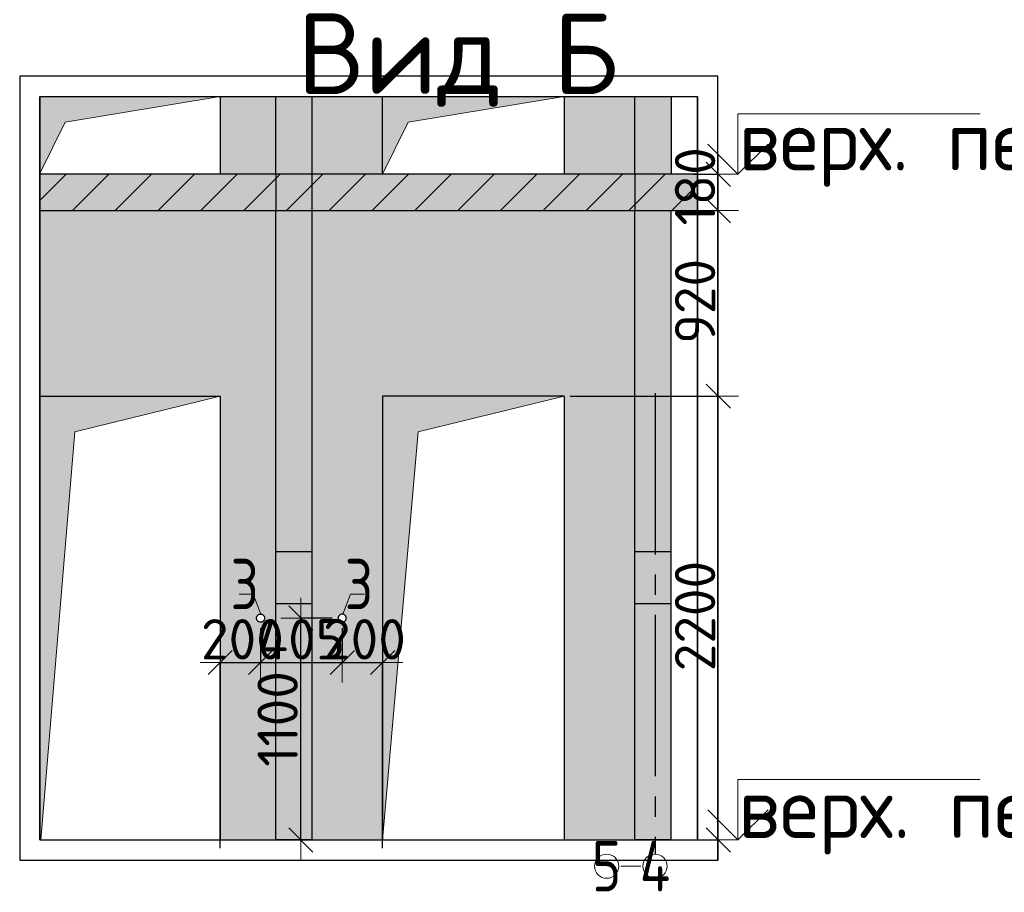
# Model space of a CAD drawing. Header units: millimetres. Extents: x -3495 to 109513, y -3287 to 62337.
# Tile 39 of 41: x 51140 to 56020, y 58011 to 62337. Entities that reach past the tile are written whole.
import ezdxf

# ---------------------------------------------------------------- set-up
doc = ezdxf.new("R2010")
doc.units = ezdxf.units.MM
doc.header["$PDMODE"] = 65
for name, pattern in [('______11', [500, 400, -50, 0, -50]), ('______5', [1100, 800, -100, 100, -100]), ('________', [0])]:
    doc.linetypes.add(name, pattern=pattern)
for name, color, linetype, lineweight in [('Standard', 7, 'Continuous', 25), ('Высотная отметки_ общее', 7, 'Continuous', 13), ('Размерная линия_ общее_1', 7, 'Continuous', 13)]:
    doc.layers.add(name, color=color, linetype=linetype, lineweight=lineweight)
doc.layers.add('Осевая линия_ общее', color=7, linetype='______5', lineweight=13, true_color=0xa0a0a0)
doc.styles.add('ISOCPEUR', font='ISOCPEUR')
doc.dimstyles.new('DIMSTYLE_4', dxfattribs={"dimtxt": 200, "dimasz": 200, "dimexe": 0, "dimexo": 0, "dimgap": 100, "dimtad": 2, "dimdec": 0, "dimrnd": 5, "dimzin": 12, "dimdsep": 46, "dimtxsty": 'ISOCPEUR', "dimblk1": 'ALL_ML_STRICH', "dimblk2": 'ALL_ML_STRICH', "dimsah": 1, "dimcen": 0, "dimclrd": 7, "dimclre": 256, "dimclrt": 7, "dimadec": 0, "dimazin": 0, "dimtfac": 1, "dimtdec": 0, "dimtix": 1, "dimtmove": 2, "dimatfit": 3, "dimfxl": 0, "dimtzin": 0, "dimlwd": 0, "dimlwe": -3, "dimarcsym": 0})
doc.dimstyles.new('DIMSTYLE_5', dxfattribs={"dimtxt": 200, "dimasz": 200, "dimexe": 0, "dimexo": 0, "dimgap": 100, "dimtad": 2, "dimdec": 0, "dimrnd": 5, "dimzin": 12, "dimdsep": 46, "dimtxsty": 'ISOCPEUR', "dimblk1": 'ALL_ML_STRICH', "dimblk2": 'ALL_ML_STRICH', "dimsah": 1, "dimcen": 0, "dimclrd": 7, "dimclre": 256, "dimclrt": 7, "dimadec": 0, "dimazin": 0, "dimtfac": 1, "dimtdec": 0, "dimtix": 1, "dimtmove": 2, "dimatfit": 3, "dimfxl": 0, "dimtzin": 0, "dimlwd": 0, "dimlwe": -3, "dimarcsym": 0})
doc.dimstyles.new('DIMSTYLE_6', dxfattribs={"dimtxt": 200, "dimasz": 200, "dimexe": 0, "dimexo": 0, "dimgap": 100, "dimtad": 2, "dimdec": 0, "dimrnd": 5, "dimzin": 12, "dimdsep": 46, "dimtxsty": 'ISOCPEUR', "dimblk1": 'ALL_ML_STRICH', "dimblk2": 'ALL_ML_STRICH', "dimsah": 1, "dimcen": 0, "dimclrd": 7, "dimclre": 256, "dimclrt": 7, "dimadec": 0, "dimazin": 0, "dimtfac": 1, "dimtdec": 0, "dimtix": 1, "dimtmove": 2, "dimatfit": 3, "dimfxl": 0, "dimtvp": 1.2, "dimtzin": 0, "dimlwd": 0, "dimlwe": -3, "dimarcsym": 0})
doc.dimstyles.new('DIMSTYLE_7', dxfattribs={"dimtxt": 200, "dimasz": 200, "dimexe": 0, "dimexo": 0, "dimgap": 100, "dimtad": 2, "dimdec": 0, "dimrnd": 5, "dimzin": 12, "dimdsep": 46, "dimtxsty": 'ISOCPEUR', "dimblk1": 'ALL_ML_STRICH', "dimblk2": 'ALL_ML_STRICH', "dimsah": 1, "dimcen": 0, "dimclrd": 7, "dimclre": 256, "dimclrt": 7, "dimadec": 0, "dimazin": 0, "dimtfac": 1, "dimtdec": 0, "dimtix": 1, "dimtmove": 2, "dimatfit": 3, "dimfxl": 0, "dimtvp": 1.2, "dimtzin": 0, "dimlwd": 0, "dimlwe": -3, "dimarcsym": 0})

# ---------------------------------------------------------------- blocks, each defined once
blk = doc.blocks.new('COMPLEX_ELEVATIONDIM_0')
at = {"layer": 'Высотная отметки_ общее', "color": 7, "linetype": 'Continuous', "lineweight": 13, "transparency": 33554687}
for p, q in [((54700.2, 61570.4), (54700.2, 61870.4)), ((54700.2, 61870.4), (55900.2, 61870.4)), ((54700.2, 61570.4), (54550.2, 61720.4)), ((54700.2, 61570.4), (54850.2, 61720.4)), ((54658.6, 61570.4), (54634, 61570.4)), ((54700.2, 61570.4), (54700.2, 61570.4)), ((54700.2, 61570.4), (54700.2, 61570.4)), ((54700.2, 61570.4), (54700.2, 61570.4)), ((54700.2, 61570.4), (54700.2, 61570.4)), ((54700.2, 58270.4), (54700.2, 58570.4)), ((54700.2, 58570.4), (55900.2, 58570.4)), ((54700.2, 58270.4), (54550.2, 58420.4)), ((54700.2, 58270.4), (54850.2, 58420.4)), ((54657, 58270.4), (54634, 58270.4)), ((54700.2, 58270.4), (54700.2, 58270.4)), ((54700.2, 58270.4), (54700.2, 58270.4)), ((54700.2, 58270.4), (54700.2, 58270.4)), ((54700.2, 58270.4), (54700.2, 58270.4))]:
    blk.add_line(p, q, dxfattribs=at)
at = {"layer": 'Высотная отметки_ общее', "color": 7, "linetype": 'Continuous', "lineweight": 13, "transparency": 33554687, "char_height": 300, "attachment_point": 7, "style": 'ISOCPEUR'}
for s, insert, width in [('\\W0.97;верх. перек.', (54703.6, 61508.3), 2394.326), ('\\W0.98;верх. перекр.', (54702, 58198.8), 2604.483)]:
    blk.add_mtext(s, dxfattribs=dict(at, insert=insert, width=width))
blk = doc.blocks.new('ALL_ML_STRICH')
at = {"color": 0, "linetype": 'ByBlock', "lineweight": -2}
for p, q in [((0, -0.5), (0, 0.5)), ((-0.3, -0.3), (0.3, 0.3)), ((-1, 0), (0.5, 0))]:
    blk.add_line(p, q, dxfattribs=at)
blk = doc.blocks.new('*D54')
at = {"layer": 'DEFPOINTS', "color": 7, "linetype": 'Continuous', "lineweight": 13, "transparency": 33554687}
for p in [(53839.2, 60470.4), (54369.2, 58270.4), (54602.8, 58270.4)]:
    blk.add_point(p, dxfattribs=at)
at = {"layer": 'Размерная линия_ общее_1', "color": 253, "linetype": 'Continuous', "lineweight": -2, "true_color": 0xa0a0a0, "transparency": 33554687}
for p, q in [((53869.2, 60470.4), (54602.8, 60470.4)), ((54399.2, 58270.4), (54602.8, 58270.4))]:
    blk.add_line(p, q, dxfattribs=at)
at = {"layer": 'Размерная линия_ общее_1', "color": 7, "linetype": 'Continuous', "lineweight": -2, "transparency": 33554687}
blk.add_line((54602.8, 58270.4), (54602.8, 60470.4), dxfattribs=at)
at = {"layer": 'Размерная линия_ общее_1', "color": 7, "linetype": 'Continuous', "lineweight": 13, "transparency": 33554687, "xscale": 200, "yscale": 200, "zscale": 200}
for p, rotation in [((54602.8, 60470.4), 90), ((54602.8, 58270.4), 270)]:
    blk.add_blockref('ALL_ML_STRICH', p, dxfattribs=dict(at, rotation=rotation))
at = {"layer": 'Размерная линия_ общее_1', "color": 7, "linetype": 'Continuous', "lineweight": 13, "transparency": 33554687, "insert": (54487.8, 59380.4), "char_height": 200, "width": 800, "attachment_point": 5, "rotation": 90, "style": 'ISOCPEUR'}
blk.add_mtext('\\A1;{2200}', dxfattribs=at)
blk = doc.blocks.new('*D55')
at = {"layer": 'DEFPOINTS', "color": 7, "linetype": 'Continuous', "lineweight": 13, "transparency": 33554687}
for p in [(54369.2, 61390.4), (53839.2, 60470.4), (54602.8, 60470.4)]:
    blk.add_point(p, dxfattribs=at)
at = {"layer": 'Размерная линия_ общее_1', "color": 253, "linetype": 'Continuous', "lineweight": -2, "true_color": 0xa0a0a0, "transparency": 33554687}
for p, q in [((54399.2, 61390.4), (54602.8, 61390.4)), ((53869.2, 60470.4), (54602.8, 60470.4))]:
    blk.add_line(p, q, dxfattribs=at)
at = {"layer": 'Размерная линия_ общее_1', "color": 7, "linetype": 'Continuous', "lineweight": -2, "transparency": 33554687}
blk.add_line((54602.8, 60470.4), (54602.8, 61390.4), dxfattribs=at)
at = {"layer": 'Размерная линия_ общее_1', "color": 7, "linetype": 'Continuous', "lineweight": 13, "transparency": 33554687, "xscale": 200, "yscale": 200, "zscale": 200}
for p, rotation in [((54602.8, 61390.4), 90), ((54602.8, 60470.4), 270)]:
    blk.add_blockref('ALL_ML_STRICH', p, dxfattribs=dict(at, rotation=rotation))
at = {"layer": 'Размерная линия_ общее_1', "color": 7, "linetype": 'Continuous', "lineweight": 13, "transparency": 33554687, "insert": (54487.8, 60940.4), "char_height": 200, "width": 600, "attachment_point": 5, "rotation": 90, "style": 'ISOCPEUR'}
blk.add_mtext('\\A1;{920}', dxfattribs=at)
blk = doc.blocks.new('*D56')
at = {"layer": 'DEFPOINTS', "color": 7, "linetype": 'Continuous', "lineweight": 13, "transparency": 33554687}
for p in [(54446, 61570.4), (54369.2, 61390.4), (54602.8, 61390.4)]:
    blk.add_point(p, dxfattribs=at)
at = {"layer": 'Размерная линия_ общее_1', "color": 253, "linetype": 'Continuous', "lineweight": -2, "true_color": 0xa0a0a0, "transparency": 33554687}
for p, q in [((54476, 61570.4), (54602.8, 61570.4)), ((54399.2, 61390.4), (54602.8, 61390.4))]:
    blk.add_line(p, q, dxfattribs=at)
at = {"layer": 'Размерная линия_ общее_1', "color": 7, "linetype": 'Continuous', "lineweight": -2, "transparency": 33554687}
blk.add_line((54602.8, 61390.4), (54602.8, 61570.4), dxfattribs=at)
at = {"layer": 'Размерная линия_ общее_1', "color": 7, "linetype": 'Continuous', "lineweight": 13, "transparency": 33554687, "xscale": 200, "yscale": 200, "zscale": 200}
for p, rotation in [((54602.8, 61570.4), 90), ((54602.8, 61390.4), 270)]:
    blk.add_blockref('ALL_ML_STRICH', p, dxfattribs=dict(at, rotation=rotation))
at = {"layer": 'Размерная линия_ общее_1', "color": 7, "linetype": 'Continuous', "lineweight": 13, "transparency": 33554687, "insert": (54487.8, 61510.4), "char_height": 200, "width": 600, "attachment_point": 5, "rotation": 90, "style": 'ISOCPEUR'}
blk.add_mtext('\\A1;{180}', dxfattribs=at)
blk = doc.blocks.new('*D135')
at = {"layer": 'DEFPOINTS', "color": 7, "linetype": 'Continuous', "lineweight": 13, "transparency": 33554687}
for p in [(52334.2, 59350.4), (52134.2, 59150.3), (52134.2, 58200.4)]:
    blk.add_point(p, dxfattribs=at)
at = {"layer": 'Размерная линия_ общее_1', "color": 253, "linetype": 'Continuous', "lineweight": -2, "true_color": 0xa0a0a0, "transparency": 33554687}
for p, q in [((52334.2, 59320.4), (52334.2, 59150.3)), ((52134.2, 58230.4), (52134.2, 59150.3))]:
    blk.add_line(p, q, dxfattribs=at)
at = {"layer": 'Размерная линия_ общее_1', "color": 7, "linetype": 'Continuous', "lineweight": -2, "transparency": 33554687}
blk.add_line((52134.2, 59150.3), (52334.2, 59150.3), dxfattribs=at)
at = {"layer": 'Размерная линия_ общее_1', "color": 7, "linetype": 'Continuous', "lineweight": 13, "transparency": 33554687, "xscale": 200, "yscale": 200, "zscale": 200, "rotation": 180}
blk.add_blockref('ALL_ML_STRICH', (52134.2, 59150.3), dxfattribs=at)
at = {"layer": 'Размерная линия_ общее_1', "color": 7, "linetype": 'Continuous', "lineweight": 13, "transparency": 33554687, "xscale": 200, "yscale": 200, "zscale": 200}
blk.add_blockref('ALL_ML_STRICH', (52334.2, 59150.3), dxfattribs=at)
at = {"layer": 'Размерная линия_ общее_1', "color": 7, "linetype": 'Continuous', "lineweight": 13, "transparency": 33554687, "insert": (52244.2, 59265.3), "char_height": 200, "width": 600, "attachment_point": 5, "style": 'ISOCPEUR'}
blk.add_mtext('\\A1;{200}', dxfattribs=at)
blk = doc.blocks.new('*D136')
at = {"layer": 'DEFPOINTS', "color": 7, "linetype": 'Continuous', "lineweight": 13, "transparency": 33554687}
for p in [(52334.2, 59350.4), (52739.2, 59350.4), (52334.2, 59150.3)]:
    blk.add_point(p, dxfattribs=at)
at = {"layer": 'Размерная линия_ общее_1', "color": 253, "linetype": 'Continuous', "lineweight": -2, "true_color": 0xa0a0a0, "transparency": 33554687}
for p, q in [((52334.2, 59320.4), (52334.2, 59150.3)), ((52739.2, 59320.4), (52739.2, 59150.3))]:
    blk.add_line(p, q, dxfattribs=at)
at = {"layer": 'Размерная линия_ общее_1', "color": 7, "linetype": 'Continuous', "lineweight": -2, "transparency": 33554687}
blk.add_line((52334.2, 59150.3), (52739.2, 59150.3), dxfattribs=at)
at = {"layer": 'Размерная линия_ общее_1', "color": 7, "linetype": 'Continuous', "lineweight": 13, "transparency": 33554687, "xscale": 200, "yscale": 200, "zscale": 200, "rotation": 180}
blk.add_blockref('ALL_ML_STRICH', (52334.2, 59150.3), dxfattribs=at)
at = {"layer": 'Размерная линия_ общее_1', "color": 7, "linetype": 'Continuous', "lineweight": 13, "transparency": 33554687, "xscale": 200, "yscale": 200, "zscale": 200}
blk.add_blockref('ALL_ML_STRICH', (52739.2, 59150.3), dxfattribs=at)
at = {"layer": 'Размерная линия_ общее_1', "color": 7, "linetype": 'Continuous', "lineweight": 13, "transparency": 33554687, "insert": (52536.7, 59265.3), "char_height": 200, "width": 600, "attachment_point": 5, "style": 'ISOCPEUR'}
blk.add_mtext('\\A1;{405}', dxfattribs=at)
blk = doc.blocks.new('*D137')
at = {"layer": 'DEFPOINTS', "color": 7, "linetype": 'Continuous', "lineweight": 13, "transparency": 33554687}
for p in [(52739.2, 59350.4), (52739.2, 59150.3), (52939.2, 58200.4)]:
    blk.add_point(p, dxfattribs=at)
at = {"layer": 'Размерная линия_ общее_1', "color": 253, "linetype": 'Continuous', "lineweight": -2, "true_color": 0xa0a0a0, "transparency": 33554687}
for p, q in [((52739.2, 59320.4), (52739.2, 59150.3)), ((52939.2, 58230.4), (52939.2, 59150.3))]:
    blk.add_line(p, q, dxfattribs=at)
at = {"layer": 'Размерная линия_ общее_1', "color": 7, "linetype": 'Continuous', "lineweight": -2, "transparency": 33554687}
blk.add_line((52739.2, 59150.3), (52939.2, 59150.3), dxfattribs=at)
at = {"layer": 'Размерная линия_ общее_1', "color": 7, "linetype": 'Continuous', "lineweight": 13, "transparency": 33554687, "xscale": 200, "yscale": 200, "zscale": 200, "rotation": 180}
blk.add_blockref('ALL_ML_STRICH', (52739.2, 59150.3), dxfattribs=at)
at = {"layer": 'Размерная линия_ общее_1', "color": 7, "linetype": 'Continuous', "lineweight": 13, "transparency": 33554687, "xscale": 200, "yscale": 200, "zscale": 200}
blk.add_blockref('ALL_ML_STRICH', (52939.2, 59150.3), dxfattribs=at)
at = {"layer": 'Размерная линия_ общее_1', "color": 7, "linetype": 'Continuous', "lineweight": 13, "transparency": 33554687, "insert": (52849.2, 59265.3), "char_height": 200, "width": 600, "attachment_point": 5, "style": 'ISOCPEUR'}
blk.add_mtext('\\A1;{200}', dxfattribs=at)
blk = doc.blocks.new('*D138')
at = {"layer": 'DEFPOINTS', "color": 7, "linetype": 'Continuous', "lineweight": 13, "transparency": 33554687}
for p in [(52719.2, 59370.4), (52533.9, 58270.4), (52556.4, 58270.4)]:
    blk.add_point(p, dxfattribs=at)
at = {"layer": 'Размерная линия_ общее_1', "color": 253, "linetype": 'Continuous', "lineweight": -2, "true_color": 0xa0a0a0, "transparency": 33554687}
for p, q in [((52689.2, 59370.4), (52533.9, 59370.4)), ((52533.9, 58270.4), (52533.9, 58270.4))]:
    blk.add_line(p, q, dxfattribs=at)
at = {"layer": 'Размерная линия_ общее_1', "color": 7, "linetype": 'Continuous', "lineweight": -2, "transparency": 33554687}
blk.add_line((52533.9, 58270.4), (52533.9, 59370.4), dxfattribs=at)
at = {"layer": 'Размерная линия_ общее_1', "color": 7, "linetype": 'Continuous', "lineweight": 13, "transparency": 33554687, "xscale": 200, "yscale": 200, "zscale": 200}
for p, rotation in [((52533.9, 59370.4), 90), ((52533.9, 58270.4), 270)]:
    blk.add_blockref('ALL_ML_STRICH', p, dxfattribs=dict(at, rotation=rotation))
at = {"layer": 'Размерная линия_ общее_1', "color": 7, "linetype": 'Continuous', "lineweight": 13, "transparency": 33554687, "insert": (52418.9, 58870.4), "char_height": 200, "width": 800, "attachment_point": 5, "rotation": 90, "style": 'ISOCPEUR'}
blk.add_mtext('\\A1;{1100}', dxfattribs=at)

msp = doc.modelspace()

# ---------------------------------------------------------------- hatches: boundary and pattern name
at = {"linetype": 'Continuous', "lineweight": 13, "transparency": 33554687}
for points in [[(52589.2, 61956.1), (52409.2, 61956.1), (52409.2, 61570.4), (52589.2, 61570.4)], [(54369.2, 61956.1), (54189.2, 61956.1), (54189.2, 61570.4), (54369.2, 61570.4)], [(52589.2, 61390.4), (52409.2, 61390.4), (52409.2, 58270.4), (52589.2, 58270.4)], [(54369.2, 61390.4), (54189.2, 61390.4), (54189.2, 58270.4), (54369.2, 58270.4)]]:
    msp.add_hatch(color=7, dxfattribs=at).paths.add_polyline_path(points)
at = {"layer": 'Standard', "linetype": 'Continuous', "lineweight": 13, "true_color": 0x5d5d5d, "transparency": 33554687}
for points in [[(51239.2, 61956.1), (51239.2, 61570.4), (51366.4, 61828.8), (52134.2, 61956.1)], [(52939.2, 61956.1), (52939.2, 61570.4), (53066.4, 61828.8), (53839.2, 61956.1)], [(51244.6, 58270.4), (51412.9, 60293.6), (52134.2, 60470.4), (51240.5, 60470.4)], [(52939.2, 58270.4), (53115.9, 60293.6), (53839.2, 60470.4), (52939.2, 60470.4)]]:
    msp.add_hatch(color=251, dxfattribs=at).paths.add_polyline_path(points)
at = {"layer": 'Standard', "linetype": 'Continuous', "lineweight": 13, "transparency": 33554687}
for points in [[(52134.2, 61956.1), (52134.2, 61570.4), (52409.2, 61570.4), (52409.2, 61956.1)], [(52939.2, 61956.1), (52589.2, 61956.1), (52589.2, 61570.4), (52939.2, 61570.4)], [(53839.2, 61570.4), (54189.2, 61570.4), (54189.2, 61956.1), (53839.2, 61956.1)], [(54500.4, 61390.4), (54500.4, 61570.4), (51240.4, 61570.4), (51240.4, 61390.4)]]:
    msp.add_hatch(color=7, dxfattribs=at).paths.add_polyline_path(points)
h = msp.add_hatch(color=7, dxfattribs=at)
h.paths.add_polyline_path([(51240.4, 60470.4), (52134.2, 60470.4), (52134.2, 58270.4), (52409.2, 58270.4), (52409.2, 61390.4), (51240.4, 61390.4)])
h.paths.add_polyline_path([(52314.3, 59372.5), (52314.6, 59374.6), (52315.1, 59376.6), (52315.9, 59378.5), (52316.8, 59380.4), (52318, 59382.2), (52319.3, 59383.8), (52320.8, 59385.3), (52322.4, 59386.6), (52324.2, 59387.7), (52326, 59388.7), (52328, 59389.4), (52330, 59390), (52332.1, 59390.3), (52334.2, 59390.4), (52336.2, 59390.3), (52338.3, 59390), (52340.3, 59389.4), (52342.3, 59388.7), (52344.2, 59387.7), (52345.9, 59386.6), (52347.5, 59385.3), (52349, 59383.8), (52350.3, 59382.2), (52351.5, 59380.4), (52352.4, 59378.5), (52353.2, 59376.6), (52353.7, 59374.6), (52354, 59372.5), (52354.2, 59370.4), (52354, 59368.3), (52353.7, 59366.3), (52353.2, 59364.2), (52352.4, 59362.3), (52351.5, 59360.4), (52350.3, 59358.7), (52349, 59357), (52347.5, 59355.5), (52345.9, 59354.2), (52344.2, 59353.1), (52342.3, 59352.1), (52340.3, 59351.4), (52338.3, 59350.8), (52336.2, 59350.5), (52334.2, 59350.4), (52332.1, 59350.5), (52330, 59350.8), (52328, 59351.4), (52326, 59352.1), (52324.2, 59353.1), (52322.4, 59354.2), (52320.8, 59355.5), (52319.3, 59357), (52318, 59358.7), (52316.8, 59360.4), (52315.9, 59362.3), (52315.1, 59364.2), (52314.6, 59366.3), (52314.3, 59368.3), (52314.2, 59370.4)], flags=16)
h = msp.add_hatch(color=7, dxfattribs=at)
h.paths.add_polyline_path([(52939.2, 60470.4), (53839.2, 60470.4), (53839.2, 58270.4), (54189.2, 58270.4), (54189.2, 61390.4), (52589.2, 61390.4), (52589.2, 58270.4), (52939.2, 58270.4)])
h.paths.add_polyline_path([(52719.3, 59372.5), (52719.6, 59374.6), (52720.1, 59376.6), (52720.9, 59378.5), (52721.8, 59380.4), (52723, 59382.2), (52724.3, 59383.8), (52725.8, 59385.3), (52727.4, 59386.6), (52729.2, 59387.7), (52731, 59388.7), (52733, 59389.4), (52735, 59390), (52737.1, 59390.3), (52739.2, 59390.4), (52741.2, 59390.3), (52743.3, 59390), (52745.3, 59389.4), (52747.3, 59388.7), (52749.2, 59387.7), (52750.9, 59386.6), (52752.5, 59385.3), (52754, 59383.8), (52755.3, 59382.2), (52756.5, 59380.4), (52757.4, 59378.5), (52758.2, 59376.6), (52758.7, 59374.6), (52759, 59372.5), (52759.2, 59370.4), (52759, 59368.3), (52758.7, 59366.3), (52758.2, 59364.2), (52757.4, 59362.3), (52756.5, 59360.4), (52755.3, 59358.7), (52754, 59357), (52752.5, 59355.5), (52750.9, 59354.2), (52749.2, 59353.1), (52747.3, 59352.1), (52745.3, 59351.4), (52743.3, 59350.8), (52741.2, 59350.5), (52739.2, 59350.4), (52737.1, 59350.5), (52735, 59350.8), (52733, 59351.4), (52731, 59352.1), (52729.2, 59353.1), (52727.4, 59354.2), (52725.8, 59355.5), (52724.3, 59357), (52723, 59358.7), (52721.8, 59360.4), (52720.9, 59362.3), (52720.1, 59364.2), (52719.6, 59366.3), (52719.3, 59368.3), (52719.2, 59370.4)], flags=16)

# ---------------------------------------------------------------- linework, layer by layer
at = {"color": 52, "linetype": 'Continuous', "lineweight": -3, "transparency": 33554687}
for p, q in [((51240.4, 61956.1), (54500.4, 61956.1)), ((51240.4, 61956.1), (54500.4, 61956.1)), ((51240.4, 61956.1), (51240.4, 58270.4)), ((51240.4, 58270.4), (51240.4, 61956.1)), ((54500.4, 61956.1), (54500.4, 58270.4)), ((54500.4, 58270.4), (54500.4, 61956.1)), ((51240.4, 58270.4), (54500.4, 58270.4)), ((51240.4, 58270.4), (54500.4, 58270.4))]:
    msp.add_line(p, q, dxfattribs=at)
at = {"color": 7, "linetype": 'Continuous', "lineweight": -3, "transparency": 33554687}
for p, q in [((52359.2, 61956.1), (52639.2, 61956.1)), ((54139.2, 61956.1), (54419.2, 61956.1)), ((54369.2, 61956.1), (54369.2, 61570.4)), ((54369.2, 58270.4), (54369.2, 61390.4)), ((52589.2, 58270.4), (52409.2, 58270.4)), ((54369.2, 58270.4), (54189.2, 58270.4))]:
    msp.add_line(p, q, dxfattribs=at)
at = {"color": 253, "linetype": '________', "lineweight": -3, "true_color": 0xababab, "transparency": 33554687}
for p, q in [((52409.2, 59700.4), (52589.2, 59700.4)), ((54189.2, 59700.4), (54369.2, 59700.4)), ((52589.2, 59440.4), (52409.2, 59440.4)), ((54369.2, 59440.4), (54189.2, 59440.4))]:
    msp.add_line(p, q, dxfattribs=at)
at = {"layer": 'Standard', "color": 7, "linetype": 'Continuous', "lineweight": -3, "transparency": 33554687}
for p, q in [((52084.2, 61956.1), (52459.2, 61956.1)), ((52134.2, 61956.1), (52134.2, 61570.4)), ((52539.2, 61956.1), (52989.2, 61956.1)), ((52939.2, 61570.4), (52939.2, 61956.1)), ((53789.2, 61956.1), (54239.2, 61956.1)), ((53839.2, 61956.1), (53839.2, 61570.4)), ((51240.4, 61620.4), (51240.4, 61340.4)), ((54500.4, 61340.4), (54500.4, 61620.4)), ((54500.4, 61570.4), (51240.4, 61570.4)), ((51240.4, 60420.4), (51240.4, 61440.4)), ((51240.4, 61390.4), (54500.4, 61390.4)), ((51240.4, 60470.4), (52134.2, 60470.4)), ((52134.2, 60470.4), (52134.2, 58270.4)), ((52939.2, 60470.4), (52939.2, 58270.4)), ((53839.2, 60470.4), (52939.2, 60470.4)), ((53839.2, 60470.4), (53839.2, 58270.4)), ((52326, 59388.7), (52328, 59389.4)), ((52328, 59389.4), (52330, 59390)), ((52330, 59390), (52332.1, 59390.3)), ((52332.1, 59390.3), (52334.2, 59390.4)), ((52334.2, 59390.4), (52336.2, 59390.3)), ((52336.2, 59390.3), (52338.3, 59390)), ((52338.3, 59390), (52340.3, 59389.4)), ((52340.3, 59389.4), (52342.3, 59388.7)), ((52733, 59389.4), (52731, 59388.7)), ((52735, 59390), (52733, 59389.4)), ((52737.1, 59390.3), (52735, 59390)), ((52739.2, 59390.4), (52737.1, 59390.3)), ((52741.2, 59390.3), (52739.2, 59390.4)), ((52743.3, 59390), (52741.2, 59390.3)), ((52745.3, 59389.4), (52743.3, 59390)), ((52747.3, 59388.7), (52745.3, 59389.4)), ((52314.2, 59370.4), (52314.3, 59372.5)), ((52314.3, 59368.3), (52314.2, 59370.4)), ((52314.3, 59372.5), (52314.6, 59374.6)), ((52314.6, 59366.3), (52314.3, 59368.3)), ((52314.6, 59374.6), (52315.1, 59376.6)), ((52315.1, 59364.2), (52314.6, 59366.3)), ((52315.1, 59376.6), (52315.9, 59378.5)), ((52315.9, 59362.3), (52315.1, 59364.2)), ((52315.9, 59378.5), (52316.8, 59380.4)), ((52316.8, 59360.4), (52315.9, 59362.3)), ((52316.8, 59380.4), (52318, 59382.2)), ((52318, 59358.7), (52316.8, 59360.4)), ((52318, 59382.2), (52319.3, 59383.8)), ((52319.3, 59357), (52318, 59358.7)), ((52319.3, 59383.8), (52320.8, 59385.3)), ((52320.8, 59355.5), (52319.3, 59357)), ((52320.8, 59385.3), (52322.4, 59386.6)), ((52322.4, 59354.2), (52320.8, 59355.5)), ((52322.4, 59386.6), (52324.2, 59387.7)), ((52324.2, 59353.1), (52322.4, 59354.2)), ((52324.2, 59387.7), (52326, 59388.7)), ((52326, 59352.1), (52324.2, 59353.1)), ((52328, 59351.4), (52326, 59352.1)), ((52330, 59350.8), (52328, 59351.4)), ((52332.1, 59350.5), (52330, 59350.8)), ((52334.2, 59350.4), (52332.1, 59350.5)), ((52336.2, 59350.5), (52334.2, 59350.4)), ((52338.3, 59350.8), (52336.2, 59350.5)), ((52340.3, 59351.4), (52338.3, 59350.8)), ((52342.3, 59352.1), (52340.3, 59351.4)), ((52342.3, 59388.7), (52344.2, 59387.7)), ((52344.2, 59353.1), (52342.3, 59352.1)), ((52344.2, 59387.7), (52345.9, 59386.6)), ((52345.9, 59354.2), (52344.2, 59353.1)), ((52345.9, 59386.6), (52347.5, 59385.3)), ((52347.5, 59355.5), (52345.9, 59354.2)), ((52347.5, 59385.3), (52349, 59383.8)), ((52349, 59357), (52347.5, 59355.5)), ((52349, 59383.8), (52350.3, 59382.2)), ((52350.3, 59358.7), (52349, 59357)), ((52350.3, 59382.2), (52351.5, 59380.4)), ((52351.5, 59360.4), (52350.3, 59358.7)), ((52351.5, 59380.4), (52352.4, 59378.5)), ((52352.4, 59362.3), (52351.5, 59360.4)), ((52352.4, 59378.5), (52353.2, 59376.6)), ((52353.2, 59364.2), (52352.4, 59362.3)), ((52353.2, 59376.6), (52353.7, 59374.6)), ((52353.7, 59366.3), (52353.2, 59364.2)), ((52353.7, 59374.6), (52354, 59372.5)), ((52354, 59368.3), (52353.7, 59366.3)), ((52354, 59372.5), (52354.2, 59370.4)), ((52354.2, 59370.4), (52354, 59368.3)), ((52719.3, 59372.5), (52719.2, 59370.4)), ((52719.2, 59370.4), (52719.3, 59368.3)), ((52719.6, 59374.6), (52719.3, 59372.5)), ((52719.3, 59368.3), (52719.6, 59366.3)), ((52720.1, 59376.6), (52719.6, 59374.6)), ((52719.6, 59366.3), (52720.1, 59364.2)), ((52720.9, 59378.5), (52720.1, 59376.6)), ((52720.1, 59364.2), (52720.9, 59362.3)), ((52721.8, 59380.4), (52720.9, 59378.5)), ((52720.9, 59362.3), (52721.8, 59360.4)), ((52723, 59382.2), (52721.8, 59380.4)), ((52721.8, 59360.4), (52723, 59358.7)), ((52724.3, 59383.8), (52723, 59382.2)), ((52723, 59358.7), (52724.3, 59357)), ((52725.8, 59385.3), (52724.3, 59383.8)), ((52724.3, 59357), (52725.8, 59355.5)), ((52727.4, 59386.6), (52725.8, 59385.3)), ((52725.8, 59355.5), (52727.4, 59354.2)), ((52729.2, 59387.7), (52727.4, 59386.6)), ((52727.4, 59354.2), (52729.2, 59353.1)), ((52731, 59388.7), (52729.2, 59387.7)), ((52729.2, 59353.1), (52731, 59352.1)), ((52731, 59352.1), (52733, 59351.4)), ((52733, 59351.4), (52735, 59350.8)), ((52735, 59350.8), (52737.1, 59350.5)), ((52737.1, 59350.5), (52739.2, 59350.4)), ((52739.2, 59350.4), (52741.2, 59350.5)), ((52741.2, 59350.5), (52743.3, 59350.8)), ((52743.3, 59350.8), (52745.3, 59351.4)), ((52745.3, 59351.4), (52747.3, 59352.1)), ((52749.2, 59387.7), (52747.3, 59388.7)), ((52747.3, 59352.1), (52749.2, 59353.1)), ((52750.9, 59386.6), (52749.2, 59387.7)), ((52749.2, 59353.1), (52750.9, 59354.2)), ((52752.5, 59385.3), (52750.9, 59386.6)), ((52750.9, 59354.2), (52752.5, 59355.5)), ((52754, 59383.8), (52752.5, 59385.3)), ((52752.5, 59355.5), (52754, 59357)), ((52755.3, 59382.2), (52754, 59383.8)), ((52754, 59357), (52755.3, 59358.7)), ((52756.5, 59380.4), (52755.3, 59382.2)), ((52755.3, 59358.7), (52756.5, 59360.4)), ((52757.4, 59378.5), (52756.5, 59380.4)), ((52756.5, 59360.4), (52757.4, 59362.3)), ((52758.2, 59376.6), (52757.4, 59378.5)), ((52757.4, 59362.3), (52758.2, 59364.2)), ((52758.7, 59374.6), (52758.2, 59376.6)), ((52758.2, 59364.2), (52758.7, 59366.3)), ((52759, 59372.5), (52758.7, 59374.6)), ((52758.7, 59366.3), (52759, 59368.3)), ((52759.2, 59370.4), (52759, 59372.5)), ((52759, 59368.3), (52759.2, 59370.4)), ((52134.2, 58270.4), (52409.2, 58270.4)), ((52589.2, 58270.4), (52939.2, 58270.4)), ((53839.2, 58270.4), (54189.2, 58270.4))]:
    msp.add_line(p, q, dxfattribs=at)
at = {"layer": 'Standard', "color": 253, "linetype": '________', "lineweight": -3, "true_color": 0xababab, "transparency": 33554687}
for p, q in [((52409.2, 61570.4), (52409.2, 61956.1)), ((52589.2, 61570.4), (52589.2, 61956.1)), ((54189.2, 61570.4), (54189.2, 61956.1)), ((52409.2, 61570.4), (52409.2, 61390.4)), ((52589.2, 61390.4), (52589.2, 61570.4)), ((54189.2, 61570.4), (54189.2, 61390.4)), ((52409.2, 58270.4), (52409.2, 61390.4)), ((52589.2, 58270.4), (52589.2, 61390.4)), ((54189.2, 58270.4), (54189.2, 61390.4))]:
    msp.add_line(p, q, dxfattribs=at)
at = {"layer": 'Standard', "color": 253, "linetype": '______11', "lineweight": -3, "true_color": 0xababab, "transparency": 33554687}
for p, q in [((51240.4, 61440.8), (51370.1, 61570.4)), ((51614.3, 61390.4), (51794.3, 61570.4)), ((52038.6, 61390.4), (52218.6, 61570.4)), ((52462.9, 61390.4), (52642.9, 61570.4)), ((52887.1, 61390.4), (53067.1, 61570.4)), ((53311.4, 61390.4), (53491.4, 61570.4)), ((53735.6, 61390.4), (53915.6, 61570.4)), ((54159.9, 61390.4), (54339.9, 61570.4))]:
    msp.add_line(p, q, dxfattribs=at)
at = {"layer": 'Standard', "color": 253, "linetype": '______5', "lineweight": -3, "true_color": 0xababab, "transparency": 33554687}
for p, q in [((51402.2, 61390.4), (51582.2, 61570.4)), ((51826.5, 61390.4), (52006.5, 61570.4)), ((52250.7, 61390.4), (52430.7, 61570.4)), ((52675, 61390.4), (52855, 61570.4)), ((53099.2, 61390.4), (53279.2, 61570.4)), ((53523.5, 61390.4), (53703.5, 61570.4)), ((53947.8, 61390.4), (54127.8, 61570.4)), ((54372, 61390.4), (54500.4, 61518.8))]:
    msp.add_line(p, q, dxfattribs=at)
at = {"layer": 'Standard', "color": 7, "linetype": 'Continuous', "lineweight": 25, "transparency": 33554687}
msp.add_lwpolyline([(51140.4, 58170.4), (54600.4, 58170.4), (54600.4, 62056.1), (51140.4, 62056.1), (51140.4, 58170.4)], dxfattribs=at)
at = {"layer": 'Осевая линия_ общее', "color": 253, "linetype": '______5', "lineweight": -3, "true_color": 0xa0a0a0, "transparency": 33554687}
msp.add_line((54289.2, 60485.9), (54289.2, 58200.4), dxfattribs=at)
at = {"layer": 'Осевая линия_ общее', "color": 7, "linetype": 'Continuous', "lineweight": 13, "transparency": 33554687}
for p, q in [((52134.2, 58270.4), (51244.6, 58270.4)), ((54219.2, 58140.4), (54119.2, 58140.4))]:
    msp.add_line(p, q, dxfattribs=at)
for points in [[(51239.2, 61570.4), (51366.4, 61828.8), (52134.2, 61956.1)], [(52939.2, 61570.4), (53066.4, 61828.8), (53839.2, 61956.1)], [(51244.6, 58270.4), (51412.9, 60293.6), (52134.2, 60470.4)], [(52939.2, 58270.4), (53115.9, 60293.6), (53839.2, 60470.4)], [(52336.2, 59390.3), (52298.3, 59489.3), (52228.3, 59489.3)], [(52741.2, 59390.3), (52779.2, 59489.3), (52849.2, 59489.3)]]:
    msp.add_lwpolyline(points, dxfattribs=at)
for centre in [(54049.2, 58140.4), (54289.2, 58140.4)]:
    msp.add_circle(centre, 60, dxfattribs=at)

# ---------------------------------------------------------------- block references
at = {"layer": 'Высотная отметки_ общее', "color": 7, "linetype": 'Continuous', "lineweight": 13, "transparency": 33554687}
msp.add_blockref('COMPLEX_ELEVATIONDIM_0', (0, 0), dxfattribs=at)

# ---------------------------------------------------------------- texts
at = {"layer": 'Standard', "color": 7, "linetype": 'Continuous', "lineweight": 13, "transparency": 33554687, "style": 'ISOCPEUR'}
for s, insert, char_height, width, attachment_point in [('\\A1;{\\fISOCPEUR|i0|b0;\\H400.000000;\\W1.000000;\\C7;Вид Б}\\P', (52515.2, 62136.6), 400, 1629.474, 4), ('\\A1;{\\fISOCPEUR|i0|b0;\\H250.000000;\\W0.800000;\\C7;3}\\P', (52255.7, 59538.8), 250, 217.778, 5), ('\\A1;{\\fISOCPEUR|i0|b0;\\H250.000000;\\W0.800000;\\C7;3}\\P', (52821.8, 59538.8), 250, 217.778, 5), ('\\A1;{\\fISOCPEUR|i0|b0;\\H250.000000;\\W0.800000;\\C7;5}\\P', (54049.2, 58140.4), 250, 217.778, 5), ('\\A1;{\\fISOCPEUR|i0|b0;\\H250.000000;\\W0.800000;\\C7;4}\\P', (54289.2, 58140.4), 250, 240, 5)]:
    msp.add_mtext(s, dxfattribs=dict(at, insert=insert, char_height=char_height, width=width, attachment_point=attachment_point))

# ---------------------------------------------------------------- dimensions: what is measured, and where the dimension line sits
at = {"layer": 'Размерная линия_ общее_1', "color": 7, "linetype": 'Continuous', "lineweight": 13, "transparency": 33554687}
for base, p1, p2, dimstyle, picture, middle in [((54602.8, 61570.4), (54399.2, 61390.4), (54476, 61570.4), 'DIMSTYLE_6', '*D56', (54487.8, 61510.4)), ((54602.8, 61390.4), (53869.2, 60470.4), (54399.2, 61390.4), 'DIMSTYLE_5', '*D55', (54487.8, 60940.4)), ((54602.8, 60470.4), (54399.2, 58270.4), (53869.2, 60470.4), 'DIMSTYLE_4', '*D54', (54487.8, 59380.4)), ((52533.9, 59370.4), (52533.9, 58270.4), (52689.2, 59370.4), 'DIMSTYLE_5', '*D138', (52418.9, 58870.4))]:
    dim = msp.add_linear_dim(base=base, p1=p1, p2=p2, angle=90, dimstyle=dimstyle, override={"dimpost": '<>', "dimclrd": 7, "dimclre": 253, "dimclrt": 7, "dimlwd": 0, "dimlwe": 65533}, dxfattribs=at)
    dim.commit()
    dim.dimension.update_dxf_attribs({"geometry": picture, "text_midpoint": middle, "dimtype": 160})
for base, p1, p2, picture, middle in [((52334.2, 59150.3), (52134.2, 58230.4), (52334.2, 59320.4), '*D135', (52244.2, 59265.3)), ((52739.2, 59150.3), (52334.2, 59320.4), (52739.2, 59320.4), '*D136', (52536.7, 59265.3)), ((52939.2, 59150.3), (52739.2, 59320.4), (52939.2, 58230.4), '*D137', (52849.2, 59265.3))]:
    dim = msp.add_linear_dim(base=base, p1=p1, p2=p2, dimstyle='DIMSTYLE_7', override={"dimpost": '<>', "dimclrd": 7, "dimclre": 253, "dimclrt": 7, "dimlwd": 0, "dimlwe": 65533}, dxfattribs=at)
    dim.commit()
    dim.dimension.update_dxf_attribs({"geometry": picture, "text_midpoint": middle, "dimtype": 160})

doc.saveas('drawing.dxf')
